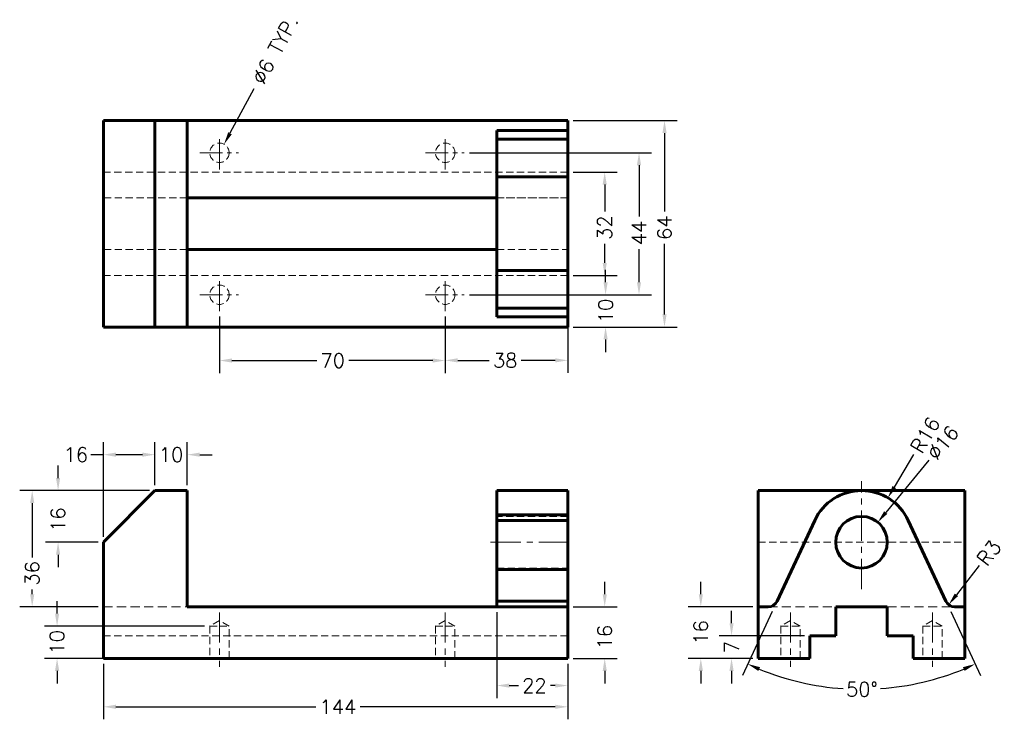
# Model space of a CAD drawing. Header units: inches. Extents: x -27 to 278, y 13 to 230.
import ezdxf

# ---------------------------------------------------------------- set-up
doc = ezdxf.new("R2010")
doc.units = ezdxf.units.IN
doc.header["$LTSCALE"] = 0.75
doc.linetypes.add('CENTER', pattern=[2, 1.25, -0.25, 0.25, -0.25])
doc.linetypes.add('HIDDEN', pattern=[0.375, 0.25, -0.125])
for name, color, linetype, lineweight in [('CEN', 7, 'CENTER', 15), ('DIM', 7, 'Continuous', 15), ('HID', 7, 'HIDDEN', 20), ('OBJ', 7, 'Continuous', 60)]:
    doc.layers.add(name, color=color, linetype=linetype, lineweight=lineweight)
doc.styles.add('ROMANS', font='romans.shx')
doc.dimstyles.new('aligned', dxfattribs={"dimscale": 0, "dimtxt": 0.08, "dimasz": 0.07, "dimexe": 0.07, "dimexo": 0.03, "dimgap": 0.025, "dimtad": 0, "dimdec": 0, "dimzin": 0, "dimdsep": 46, "dimtxsty": 'ROMANS', "dimcen": 0, "dimadec": 0, "dimazin": 0, "dimtfac": 1, "dimtdec": 0, "dimtofl": 0, "dimtmove": 0, "dimatfit": 3, "dimfxl": 0, "dimtolj": 1, "dimtzin": 0, "dimarcsym": 0})
doc.dimstyles.new('DIM2', dxfattribs={"dimscale": 0, "dimtxt": 0.08, "dimasz": 0.07, "dimexe": 0.07, "dimexo": 0.03, "dimgap": 0.025, "dimtad": 0, "dimtih": 1, "dimtoh": 1, "dimdec": 0, "dimzin": 0, "dimdsep": 46, "dimtxsty": 'ROMANS', "dimcen": 0, "dimadec": 0, "dimazin": 0, "dimtfac": 1, "dimtdec": 0, "dimtofl": 0, "dimtmove": 0, "dimatfit": 3, "dimfxl": 0, "dimtolj": 1, "dimtzin": 0, "dimarcsym": 0})

# ---------------------------------------------------------------- blocks, each defined once
blk = doc.blocks.new('*D11')
at = {"layer": 'DEFPOINTS', "color": 0, "ltscale": 20}
for p in [(193.47, 39.33), (217.75, 39.33), (201.75, 32.33)]:
    blk.add_point(p, dxfattribs=at)
at = {"layer": 'DIM', "color": 0, "lineweight": -2, "ltscale": 20}
for p, q in [((193.47, 43.21), (193.47, 47.08)), ((216.09, 39.33), (189.59, 39.33)), ((200.09, 32.33), (189.59, 32.33)), ((193.47, 28.46), (193.47, 24.58))]:
    blk.add_line(p, q, dxfattribs=at)
at = {"layer": 'DIM', "color": 0, "ltscale": 20}
for points in [[(192.82, 43.21), (194.11, 43.21), (193.47, 39.33)], [(192.82, 28.46), (194.11, 28.46), (193.47, 32.33)]]:
    blk.add_solid(points, dxfattribs=at)
at = {"layer": 'DIM', "color": 0, "ltscale": 20, "insert": (193.47, 35.83), "char_height": 4.428, "attachment_point": 5, "rotation": 90, "style": 'ROMANS'}
blk.add_mtext('\\A1;7', dxfattribs=at)
blk = doc.blocks.new('*D12')
at = {"layer": 'DEFPOINTS', "color": 0, "ltscale": 20}
for p in [(201.75, 48.33), (183.93, 32.33), (201.75, 32.33)]:
    blk.add_point(p, dxfattribs=at)
at = {"layer": 'DIM', "color": 0, "lineweight": -2, "ltscale": 20}
for p, q in [((183.93, 52.21), (183.93, 56.08)), ((200.09, 48.33), (180.06, 48.33)), ((200.09, 32.33), (180.06, 32.33)), ((183.93, 28.46), (183.93, 24.58))]:
    blk.add_line(p, q, dxfattribs=at)
at = {"layer": 'DIM', "color": 0, "ltscale": 20}
for points in [[(183.29, 52.21), (184.58, 52.21), (183.93, 48.33)], [(183.29, 28.46), (184.58, 28.46), (183.93, 32.33)]]:
    blk.add_solid(points, dxfattribs=at)
at = {"layer": 'DIM', "color": 0, "ltscale": 20, "insert": (183.93, 40.37), "char_height": 4.428, "attachment_point": 5, "rotation": 90, "style": 'ROMANS'}
blk.add_mtext('\\A1;16', dxfattribs=at)
blk = doc.blocks.new('*D13')
at = {"layer": 'DEFPOINTS', "color": 0, "ltscale": 20}
for p in [(238.82, 74.52), (228.68, 62.14)]:
    blk.add_point(p, dxfattribs=at)
at = {"layer": 'DIM', "color": 0, "lineweight": -2, "ltscale": 20}
blk.add_line((254.59, 93.78), (241.27, 77.52), dxfattribs=at)
at = {"layer": 'DIM', "color": 0, "ltscale": 20}
blk.add_solid([(240.78, 77.93), (241.77, 77.11), (238.82, 74.52)], dxfattribs=at)
at = {"layer": 'DIM', "color": 0, "ltscale": 20, "insert": (259.01, 99.18), "char_height": 4.428, "attachment_point": 5, "rotation": 50.6854, "style": 'ROMANS'}
blk.add_mtext('\\A1;∅16', dxfattribs=at)
blk = doc.blocks.new('*D14')
at = {"layer": 'DEFPOINTS', "color": 0, "ltscale": 20}
for p in [(219.25, 75.09), (248.25, 75.09), (206.77, 48.33), (260.73, 48.33), (221.66, 23.63)]:
    blk.add_point(p, dxfattribs=at)
at = {"layer": 'DIM', "color": 0, "lineweight": -2, "ltscale": 20}
for p, q in [((206.07, 46.83), (196.85, 27.05)), ((261.43, 46.83), (270.65, 27.05))]:
    blk.add_line(p, q, dxfattribs=at)
for start, end in [(247.6607, 266.1012), (274.089, 292.3393)]:
    blk.add_arc((233.75, 106.19), 83.44, start, end, dxfattribs=at)
at = {"layer": 'DIM', "color": 0, "ltscale": 20}
for points in [[(201.78, 28.42), (202.29, 29.6), (198.49, 30.57)], [(265.21, 29.6), (265.73, 28.42), (269.02, 30.57)]]:
    blk.add_solid(points, dxfattribs=at)
at = {"layer": 'DIM', "color": 0, "ltscale": 20, "insert": (233.89, 22.75), "char_height": 4.428, "attachment_point": 5, "rotation": 0.0951, "style": 'ROMANS'}
blk.add_mtext('\\A1;50°', dxfattribs=at)
blk = doc.blocks.new('*D15')
at = {"layer": 'DEFPOINTS', "color": 0, "ltscale": 20}
for p in [(241.94, 82.08), (233.75, 68.33)]:
    blk.add_point(p, dxfattribs=at)
at = {"layer": 'DIM', "color": 0, "lineweight": -2, "ltscale": 20}
blk.add_line((249.91, 95.48), (243.92, 85.41), dxfattribs=at)
at = {"layer": 'DIM', "color": 0, "ltscale": 20}
blk.add_solid([(243.36, 85.74), (244.47, 85.08), (241.94, 82.08)], dxfattribs=at)
at = {"layer": 'DIM', "color": 0, "ltscale": 20, "insert": (253.53, 101.56), "char_height": 4.428, "attachment_point": 5, "rotation": 59.2369, "style": 'ROMANS'}
blk.add_mtext('\\A1;R16', dxfattribs=at)
blk = doc.blocks.new('*D16')
at = {"layer": 'DEFPOINTS', "color": 0, "ltscale": 20}
for p in [(34.68, 139.9), (104.68, 134.23), (34.68, 124.64)]:
    blk.add_point(p, dxfattribs=at)
at = {"layer": 'DIM', "color": 0, "lineweight": -2, "ltscale": 20}
for p, q in [((34.68, 138.24), (34.68, 120.77)), ((104.68, 132.57), (104.68, 120.77)), ((38.55, 124.64), (64.82, 124.64)), ((100.8, 124.64), (74.76, 124.64))]:
    blk.add_line(p, q, dxfattribs=at)
at = {"layer": 'DIM', "color": 0, "ltscale": 20}
for points in [[(38.55, 125.29), (38.55, 124), (34.68, 124.64)], [(100.8, 125.29), (100.8, 124), (104.68, 124.64)]]:
    blk.add_solid(points, dxfattribs=at)
at = {"layer": 'DIM', "color": 0, "ltscale": 20, "insert": (69.79, 124.64), "char_height": 4.428, "attachment_point": 5, "style": 'ROMANS'}
blk.add_mtext('\\A1;70', dxfattribs=at)
blk = doc.blocks.new('*D17')
at = {"layer": 'DEFPOINTS', "color": 0, "ltscale": 20}
for p in [(110.57, 189.03), (164.77, 189.03), (110.57, 145.03)]:
    blk.add_point(p, dxfattribs=at)
at = {"layer": 'DIM', "color": 0, "lineweight": -2, "ltscale": 20}
for p, q in [((112.23, 189.03), (168.64, 189.03)), ((164.77, 185.16), (164.77, 169.26)), ((164.77, 148.91), (164.77, 159.12)), ((112.23, 145.03), (168.64, 145.03))]:
    blk.add_line(p, q, dxfattribs=at)
at = {"layer": 'DIM', "color": 0, "ltscale": 20}
for points in [[(164.12, 185.16), (165.41, 185.16), (164.77, 189.03)], [(164.12, 148.91), (165.41, 148.91), (164.77, 145.03)]]:
    blk.add_solid(points, dxfattribs=at)
at = {"layer": 'DIM', "color": 0, "ltscale": 20, "insert": (164.77, 164.19), "char_height": 4.428, "attachment_point": 5, "rotation": 90, "style": 'ROMANS'}
blk.add_mtext('\\A1;44', dxfattribs=at)
blk = doc.blocks.new('*D18')
at = {"layer": 'DEFPOINTS', "color": 0, "ltscale": 20}
for p in [(142.68, 145.03), (104.68, 139.9), (142.68, 124.69)]:
    blk.add_point(p, dxfattribs=at)
at = {"layer": 'DIM', "color": 0, "lineweight": -2, "ltscale": 20}
for p, q in [((142.68, 143.37), (142.68, 120.81)), ((104.68, 138.24), (104.68, 120.81)), ((108.55, 124.69), (118.3, 124.69)), ((138.8, 124.69), (128.24, 124.69))]:
    blk.add_line(p, q, dxfattribs=at)
at = {"layer": 'DIM', "color": 0, "ltscale": 20}
for points in [[(108.55, 125.34), (108.55, 124.04), (104.68, 124.69)], [(138.8, 125.34), (138.8, 124.04), (142.68, 124.69)]]:
    blk.add_solid(points, dxfattribs=at)
at = {"layer": 'DIM', "color": 0, "ltscale": 20, "insert": (123.27, 124.69), "char_height": 4.428, "attachment_point": 5, "style": 'ROMANS'}
blk.add_mtext('\\A1;38', dxfattribs=at)
blk = doc.blocks.new('*D19')
at = {"layer": 'DEFPOINTS', "color": 0, "ltscale": 20}
for p in [(36.1, 191.67), (33.25, 186.39)]:
    blk.add_point(p, dxfattribs=at)
at = {"layer": 'DIM', "color": 0, "lineweight": -2, "ltscale": 20}
blk.add_line((45.36, 208.81), (37.94, 195.08), dxfattribs=at)
at = {"layer": 'DIM', "color": 0, "ltscale": 20}
blk.add_solid([(37.38, 195.39), (38.51, 194.77), (36.1, 191.67)], dxfattribs=at)
at = {"layer": 'DIM', "color": 0, "ltscale": 20, "insert": (51.94, 220.97), "char_height": 4.4281, "attachment_point": 5, "rotation": 61.6144, "style": 'ROMANS'}
blk.add_mtext('\\A1;∅6 TYP.', dxfattribs=at)
blk = doc.blocks.new('*D20')
at = {"layer": 'DEFPOINTS', "color": 0, "ltscale": 20}
for p in [(110.57, 145.03), (142.68, 135.03), (154.4, 135.03)]:
    blk.add_point(p, dxfattribs=at)
at = {"layer": 'DIM', "color": 0, "lineweight": -2, "ltscale": 20}
for p, q in [((154.4, 148.91), (154.4, 152.78)), ((112.23, 145.03), (158.28, 145.03)), ((144.34, 135.03), (158.28, 135.03)), ((154.4, 131.16), (154.4, 127.28))]:
    blk.add_line(p, q, dxfattribs=at)
at = {"layer": 'DIM', "color": 0, "ltscale": 20}
for points in [[(153.76, 148.91), (155.05, 148.91), (154.4, 145.03)], [(153.76, 131.16), (155.05, 131.16), (154.4, 135.03)]]:
    blk.add_solid(points, dxfattribs=at)
at = {"layer": 'DIM', "color": 0, "ltscale": 20, "insert": (154.4, 140.03), "char_height": 4.428, "attachment_point": 5, "rotation": 90, "style": 'ROMANS'}
blk.add_mtext('\\A1;10', dxfattribs=at)
blk = doc.blocks.new('*D21')
at = {"layer": 'DEFPOINTS', "color": 0, "ltscale": 20}
for p in [(142.68, 183.03), (142.68, 151.03), (154.13, 151.03)]:
    blk.add_point(p, dxfattribs=at)
at = {"layer": 'DIM', "color": 0, "lineweight": -2, "ltscale": 20}
for p, q in [((144.34, 183.03), (158.01, 183.03)), ((154.13, 179.16), (154.13, 170.79)), ((154.13, 154.91), (154.13, 160.86)), ((144.34, 151.03), (158.01, 151.03))]:
    blk.add_line(p, q, dxfattribs=at)
at = {"layer": 'DIM', "color": 0, "ltscale": 20}
for points in [[(153.49, 179.16), (154.78, 179.16), (154.13, 183.03)], [(153.49, 154.91), (154.78, 154.91), (154.13, 151.03)]]:
    blk.add_solid(points, dxfattribs=at)
at = {"layer": 'DIM', "color": 0, "ltscale": 20, "insert": (154.13, 165.82), "char_height": 4.428, "attachment_point": 5, "rotation": 90, "style": 'ROMANS'}
blk.add_mtext('\\A1;32', dxfattribs=at)
blk = doc.blocks.new('*D22')
at = {"layer": 'DEFPOINTS', "color": 0, "ltscale": 20}
for p in [(142.68, 199.03), (142.68, 135.03), (172.68, 135.03)]:
    blk.add_point(p, dxfattribs=at)
at = {"layer": 'DIM', "color": 0, "lineweight": -2, "ltscale": 20}
for p, q in [((144.34, 199.03), (176.55, 199.03)), ((172.68, 195.16), (172.68, 170.79)), ((172.68, 138.91), (172.68, 160.86)), ((144.34, 135.03), (176.55, 135.03))]:
    blk.add_line(p, q, dxfattribs=at)
at = {"layer": 'DIM', "color": 0, "ltscale": 20}
for points in [[(172.03, 195.16), (173.32, 195.16), (172.68, 199.03)], [(172.03, 138.91), (173.32, 138.91), (172.68, 135.03)]]:
    blk.add_solid(points, dxfattribs=at)
at = {"layer": 'DIM', "color": 0, "ltscale": 20, "insert": (172.68, 165.82), "char_height": 4.428, "attachment_point": 5, "rotation": 90, "style": 'ROMANS'}
blk.add_mtext('\\A1;64', dxfattribs=at)
blk = doc.blocks.new('*D23')
at = {"layer": 'DEFPOINTS', "color": 0, "ltscale": 20}
for p in [(120.68, 48.33), (142.68, 32.33), (120.68, 23.9)]:
    blk.add_point(p, dxfattribs=at)
at = {"layer": 'DIM', "color": 0, "lineweight": -2, "ltscale": 20}
for p, q in [((120.68, 46.67), (120.68, 20.02)), ((142.68, 30.67), (142.68, 20.02)), ((124.55, 23.9), (127.37, 23.9)), ((138.8, 23.9), (137.3, 23.9))]:
    blk.add_line(p, q, dxfattribs=at)
at = {"layer": 'DIM', "color": 0, "ltscale": 20}
for points in [[(124.55, 24.54), (124.55, 23.25), (120.68, 23.9)], [(138.8, 24.54), (138.8, 23.25), (142.68, 23.9)]]:
    blk.add_solid(points, dxfattribs=at)
at = {"layer": 'DIM', "color": 0, "ltscale": 20, "insert": (132.34, 23.9), "char_height": 4.428, "attachment_point": 5, "style": 'ROMANS'}
blk.add_mtext('\\A1;22', dxfattribs=at)
blk = doc.blocks.new('*D24')
at = {"layer": 'DEFPOINTS', "color": 0, "ltscale": 20}
for p in [(-23.4, 84.33), (14.68, 84.33), (-1.32, 48.33)]:
    blk.add_point(p, dxfattribs=at)
at = {"layer": 'DIM', "color": 0, "lineweight": -2, "ltscale": 20}
for p, q in [((13.02, 84.33), (-27.27, 84.33)), ((-23.4, 80.46), (-23.4, 63.64)), ((-23.4, 52.21), (-23.4, 53.7)), ((-2.98, 48.33), (-27.27, 48.33))]:
    blk.add_line(p, q, dxfattribs=at)
at = {"layer": 'DIM', "color": 0, "ltscale": 20}
for points in [[(-24.04, 80.46), (-22.75, 80.46), (-23.4, 84.33)], [(-24.04, 52.21), (-22.75, 52.21), (-23.4, 48.33)]]:
    blk.add_solid(points, dxfattribs=at)
at = {"layer": 'DIM', "color": 0, "ltscale": 20, "insert": (-23.4, 58.67), "char_height": 4.428, "attachment_point": 5, "rotation": 90, "style": 'ROMANS'}
blk.add_mtext('\\A1;36', dxfattribs=at)
blk = doc.blocks.new('*D25')
at = {"layer": 'DEFPOINTS', "color": 0, "ltscale": 20}
for p in [(14.68, 84.33), (-15.37, 68.33), (-1.32, 68.33)]:
    blk.add_point(p, dxfattribs=at)
at = {"layer": 'DIM', "color": 0, "lineweight": -2, "ltscale": 20}
for p, q in [((-15.37, 88.21), (-15.37, 92.08)), ((13.02, 84.33), (-19.24, 84.33)), ((-2.98, 68.33), (-19.24, 68.33)), ((-15.37, 64.46), (-15.37, 60.58))]:
    blk.add_line(p, q, dxfattribs=at)
at = {"layer": 'DIM', "color": 0, "ltscale": 20}
for points in [[(-16.02, 88.21), (-14.72, 88.21), (-15.37, 84.33)], [(-16.02, 64.46), (-14.72, 64.46), (-15.37, 68.33)]]:
    blk.add_solid(points, dxfattribs=at)
at = {"layer": 'DIM', "color": 0, "ltscale": 20, "insert": (-15.37, 75.34), "char_height": 4.428, "attachment_point": 5, "rotation": 90, "style": 'ROMANS'}
blk.add_mtext('\\A1;16', dxfattribs=at)
blk = doc.blocks.new('*D26')
at = {"layer": 'DEFPOINTS', "color": 0, "ltscale": 20}
for p in [(-1.32, 95.46), (14.68, 84.33), (-1.32, 68.33)]:
    blk.add_point(p, dxfattribs=at)
at = {"layer": 'DIM', "color": 0, "lineweight": -2, "ltscale": 20}
for p, q in [((-1.32, 69.99), (-1.32, 99.34)), ((14.68, 85.99), (14.68, 99.34)), ((-1.32, 95.46), (-5.2, 95.46)), ((10.8, 95.46), (2.55, 95.46))]:
    blk.add_line(p, q, dxfattribs=at)
at = {"layer": 'DIM', "color": 0, "ltscale": 20}
for points in [[(2.55, 96.11), (2.55, 94.82), (-1.32, 95.46)], [(10.8, 96.11), (10.8, 94.82), (14.68, 95.46)]]:
    blk.add_solid(points, dxfattribs=at)
at = {"layer": 'DIM', "color": 0, "ltscale": 20, "insert": (-9.85, 95.46), "char_height": 4.428, "attachment_point": 5, "style": 'ROMANS'}
blk.add_mtext('\\A1;16', dxfattribs=at)
blk = doc.blocks.new('*D27')
at = {"layer": 'DEFPOINTS', "color": 0, "ltscale": 20}
for p in [(14.68, 95.46), (14.68, 84.33), (24.68, 84.33)]:
    blk.add_point(p, dxfattribs=at)
at = {"layer": 'DIM', "color": 0, "lineweight": -2, "ltscale": 20}
for p, q in [((14.68, 85.99), (14.68, 99.34)), ((24.68, 85.99), (24.68, 99.34)), ((10.8, 95.46), (6.93, 95.46)), ((28.55, 95.46), (32.43, 95.46))]:
    blk.add_line(p, q, dxfattribs=at)
at = {"layer": 'DIM', "color": 0, "ltscale": 20}
for points in [[(10.8, 96.11), (10.8, 94.82), (14.68, 95.46)], [(28.55, 96.11), (28.55, 94.82), (24.68, 95.46)]]:
    blk.add_solid(points, dxfattribs=at)
at = {"layer": 'DIM', "color": 0, "ltscale": 20, "insert": (19.68, 95.46), "char_height": 4.428, "attachment_point": 5, "style": 'ROMANS'}
blk.add_mtext('\\A1;10', dxfattribs=at)
blk = doc.blocks.new('*D28')
at = {"layer": 'DEFPOINTS', "color": 0, "ltscale": 20}
for p in [(142.68, 48.33), (154.14, 48.33), (142.68, 32.33)]:
    blk.add_point(p, dxfattribs=at)
at = {"layer": 'DIM', "color": 0, "lineweight": -2, "ltscale": 20}
for p, q in [((154.14, 52.21), (154.14, 56.08)), ((144.34, 48.33), (158.02, 48.33)), ((144.34, 32.33), (158.02, 32.33)), ((154.14, 28.46), (154.14, 24.58))]:
    blk.add_line(p, q, dxfattribs=at)
at = {"layer": 'DIM', "color": 0, "ltscale": 20}
for points in [[(153.5, 52.21), (154.79, 52.21), (154.14, 48.33)], [(153.5, 28.46), (154.79, 28.46), (154.14, 32.33)]]:
    blk.add_solid(points, dxfattribs=at)
at = {"layer": 'DIM', "color": 0, "ltscale": 20, "insert": (154.14, 38.92), "char_height": 4.428, "attachment_point": 5, "rotation": 90, "style": 'ROMANS'}
blk.add_mtext('\\A1;16', dxfattribs=at)
blk = doc.blocks.new('*D29')
at = {"layer": 'DEFPOINTS', "color": 0, "ltscale": 20}
for p in [(-1.32, 32.33), (142.68, 32.33), (142.68, 17.31)]:
    blk.add_point(p, dxfattribs=at)
at = {"layer": 'DIM', "color": 0, "lineweight": -2, "ltscale": 20}
for p, q in [((-1.32, 30.67), (-1.32, 13.44)), ((142.68, 30.67), (142.68, 13.44)), ((2.55, 17.31), (64.53, 17.31)), ((138.8, 17.31), (78.26, 17.31))]:
    blk.add_line(p, q, dxfattribs=at)
at = {"layer": 'DIM', "color": 0, "ltscale": 20}
for points in [[(2.55, 17.96), (2.55, 16.67), (-1.32, 17.31)], [(138.8, 17.96), (138.8, 16.67), (142.68, 17.31)]]:
    blk.add_solid(points, dxfattribs=at)
at = {"layer": 'DIM', "color": 0, "ltscale": 20, "insert": (71.39, 17.31), "char_height": 4.428, "attachment_point": 5, "style": 'ROMANS'}
blk.add_mtext('\\A1;144', dxfattribs=at)
blk = doc.blocks.new('*D30')
at = {"layer": 'DEFPOINTS', "color": 0, "ltscale": 20}
for p in [(260.8, 48.96), (262.64, 51.33)]:
    blk.add_point(p, dxfattribs=at)
at = {"layer": 'DIM', "color": 0, "lineweight": -2, "ltscale": 20}
blk.add_line((270.26, 61.14), (263.18, 52.02), dxfattribs=at)
at = {"layer": 'DIM', "color": 0, "ltscale": 20}
blk.add_solid([(262.67, 52.42), (263.69, 51.63), (260.8, 48.96)], dxfattribs=at)
at = {"layer": 'DIM', "color": 0, "ltscale": 20, "insert": (273.31, 65.06), "char_height": 4.428, "attachment_point": 5, "rotation": 52.1472, "style": 'ROMANS'}
blk.add_mtext('\\A1;R3', dxfattribs=at)
blk = doc.blocks.new('*D31')
at = {"layer": 'DEFPOINTS', "color": 0, "ltscale": 20}
for p in [(-15.68, 42.33), (31.68, 42.33), (31.68, 32.33)]:
    blk.add_point(p, dxfattribs=at)
at = {"layer": 'DIM', "color": 0, "lineweight": -2, "ltscale": 20}
for p, q in [((-15.68, 46.21), (-15.68, 50.08)), ((30.02, 42.33), (-19.55, 42.33)), ((30.02, 32.33), (-19.55, 32.33)), ((-15.68, 28.46), (-15.68, 24.58))]:
    blk.add_line(p, q, dxfattribs=at)
at = {"layer": 'DIM', "color": 0, "ltscale": 20}
for points in [[(-16.32, 46.21), (-15.03, 46.21), (-15.68, 42.33)], [(-16.32, 28.46), (-15.03, 28.46), (-15.68, 32.33)]]:
    blk.add_solid(points, dxfattribs=at)
at = {"layer": 'DIM', "color": 0, "ltscale": 20, "insert": (-15.68, 37.33), "char_height": 4.428, "attachment_point": 5, "rotation": 90, "style": 'ROMANS'}
blk.add_mtext('\\A1;10', dxfattribs=at)

msp = doc.modelspace()

# ---------------------------------------------------------------- linework, layer by layer
at = {"layer": 'CEN', "ltscale": 10}
for p, q in [((34.68, 183.9), (34.68, 194.27)), ((104.68, 183.9), (104.68, 194.27)), ((34.68, 139.9), (34.68, 150.27)), ((104.68, 139.9), (104.68, 150.27)), ((233.75, 53.78), (233.75, 87.22)), ((118.7, 68.33), (144.62, 68.33)), ((34.68, 46.59), (34.68, 29.74)), ((104.68, 46.59), (104.68, 29.74)), ((211.75, 46.59), (211.75, 29.74)), ((255.75, 46.59), (255.75, 29.74))]:
    msp.add_line(p, q, dxfattribs=at)
at = {"layer": 'CEN', "ltscale": 7.5}
for p, q in [((28.61, 189.03), (40.57, 189.03)), ((98.61, 189.03), (110.57, 189.03)), ((28.61, 145.03), (40.57, 145.03)), ((98.61, 145.03), (110.57, 145.03))]:
    msp.add_line(p, q, dxfattribs=at)
at = {"layer": 'HID', "ltscale": 12}
for p, q in [((-1.32, 183.03), (142.68, 183.03)), ((-1.32, 183.03), (142.68, 183.03)), ((24.68, 175.03), (-1.32, 175.03)), ((120.68, 175.03), (142.68, 175.03)), ((142.68, 175.03), (120.68, 175.03)), ((24.68, 159.03), (-1.32, 159.03)), ((120.68, 159.03), (142.68, 159.03)), ((120.68, 159.03), (142.68, 159.03)), ((-1.32, 151.03), (142.68, 151.03)), ((-1.32, 151.03), (142.68, 151.03))]:
    msp.add_line(p, q, dxfattribs=at)
at = {"layer": 'HID', "color": 0, "ltscale": 12}
for p, q in [((142.68, 76.33), (120.68, 76.33)), ((201.75, 68.33), (265.75, 68.33)), ((120.68, 60.33), (142.68, 60.33)), ((34.68, 44.06), (31.68, 42.33)), ((37.68, 42.33), (34.68, 44.06)), ((104.68, 44.06), (101.68, 42.33)), ((107.68, 42.33), (104.68, 44.06)), ((211.75, 44.06), (208.75, 42.33)), ((214.75, 42.33), (211.75, 44.06)), ((255.75, 44.06), (252.75, 42.33)), ((258.75, 42.33), (255.75, 44.06)), ((31.68, 42.33), (31.68, 32.33)), ((31.68, 42.33), (34.68, 42.33)), ((34.68, 42.33), (37.68, 42.33)), ((37.68, 32.33), (37.68, 42.33)), ((101.68, 42.33), (101.68, 32.33)), ((101.68, 42.33), (104.68, 42.33)), ((104.68, 42.33), (107.68, 42.33)), ((107.68, 32.33), (107.68, 42.33)), ((208.75, 42.33), (208.75, 32.33)), ((208.75, 42.33), (214.75, 42.33)), ((214.75, 32.33), (214.75, 42.33)), ((252.75, 42.33), (252.75, 32.33)), ((252.75, 42.33), (258.75, 42.33)), ((258.75, 32.33), (258.75, 42.33)), ((-1.32, 39.33), (142.68, 39.33))]:
    msp.add_line(p, q, dxfattribs=at)
at = {"layer": 'HID', "color": 0, "ltscale": 15}
for p, q in [((-1.32, 48.33), (24.68, 48.33)), ((204.86, 48.33), (225.75, 48.33)), ((241.75, 48.33), (262.64, 48.33))]:
    msp.add_line(p, q, dxfattribs=at)
at = {"layer": 'HID', "ltscale": 12}
for centre in [(34.68, 189.03), (34.68, 189.03), (104.68, 189.03), (104.68, 189.03), (34.68, 145.03), (34.68, 145.03), (104.68, 145.03), (104.68, 145.03)]:
    msp.add_circle(centre, 3, dxfattribs=at)
at = {"layer": 'OBJ'}
for p, q in [((14.68, 199.03), (-1.32, 199.03)), ((-1.32, 199.03), (-1.32, 199.03)), ((-1.32, 135.03), (-1.32, 199.03)), ((-1.32, 199.03), (142.68, 199.03)), ((-1.32, 183.03), (-1.32, 199.03)), ((14.68, 135.03), (14.68, 199.03)), ((24.68, 199.03), (14.68, 199.03)), ((24.68, 135.03), (24.68, 199.03)), ((24.68, 199.03), (24.68, 199.03)), ((142.68, 199.03), (24.68, 199.03)), ((24.68, 175.03), (24.68, 199.03)), ((142.68, 195.92), (142.68, 199.03)), ((142.68, 199.03), (142.68, 199.03)), ((142.68, 183.03), (142.68, 199.03)), ((120.68, 193.2), (120.68, 195.92)), ((120.68, 195.92), (142.68, 195.92)), ((120.68, 175.03), (120.68, 195.92)), ((142.68, 195.92), (142.68, 193.2)), ((120.68, 193.2), (120.68, 181.53)), ((142.68, 193.2), (120.68, 193.2)), ((142.68, 193.2), (142.68, 181.53)), ((-1.32, 183.03), (-1.32, 175.03)), ((-1.32, 183.03), (-1.32, 183.03)), ((120.68, 181.53), (120.68, 152.53)), ((120.68, 181.53), (142.68, 181.53)), ((142.68, 183.03), (142.68, 183.03)), ((142.68, 183.03), (142.68, 175.03)), ((142.68, 181.53), (142.68, 152.53)), ((-1.32, 175.03), (-1.32, 159.03)), ((-1.32, 175.03), (-1.32, 175.03)), ((24.68, 175.03), (120.68, 175.03)), ((24.68, 159.03), (24.68, 175.03)), ((24.68, 175.03), (120.68, 175.03)), ((120.68, 175.53), (120.68, 175.53)), ((120.68, 175.53), (120.68, 175.53)), ((120.68, 175.53), (120.68, 175.53)), ((120.68, 159.03), (120.68, 175.03)), ((120.68, 175.03), (120.68, 159.05)), ((142.68, 175.03), (142.68, 175.03)), ((142.68, 175.03), (142.68, 159.03)), ((142.68, 175.03), (142.68, 159.05)), ((-1.32, 159.03), (-1.32, 159.03)), ((-1.32, 159.03), (-1.32, 151.03)), ((24.68, 159.03), (120.68, 159.03)), ((24.68, 135.03), (24.68, 159.03)), ((24.68, 159.03), (120.68, 159.03)), ((120.68, 138.14), (120.68, 159.03)), ((142.68, 159.03), (142.68, 159.03)), ((142.68, 159.03), (142.68, 151.03)), ((120.68, 158.53), (120.68, 158.53)), ((-1.32, 151.03), (-1.32, 151.03)), ((-1.32, 135.03), (-1.32, 151.03)), ((120.68, 152.53), (120.68, 140.86)), ((120.68, 152.53), (142.68, 152.53)), ((142.68, 152.53), (142.68, 140.86)), ((142.68, 151.03), (142.68, 151.03)), ((142.68, 135.03), (142.68, 151.03)), ((120.68, 138.14), (120.68, 140.86)), ((120.68, 140.86), (142.68, 140.86)), ((142.68, 140.86), (142.68, 138.14)), ((142.68, 138.14), (120.68, 138.14)), ((142.68, 135.03), (142.68, 138.14)), ((14.68, 135.03), (-1.32, 135.03)), ((-1.32, 135.03), (-1.32, 135.03)), ((-1.32, 135.03), (142.68, 135.03)), ((24.68, 135.03), (14.68, 135.03)), ((24.68, 135.03), (24.68, 135.03)), ((142.68, 135.03), (24.68, 135.03)), ((142.68, 135.03), (142.68, 135.03)), ((14.68, 84.33), (-1.32, 68.33)), ((24.68, 84.33), (14.68, 84.33)), ((24.68, 48.33), (24.68, 84.33)), ((120.68, 84.33), (120.68, 75.09)), ((142.68, 84.33), (120.68, 84.33)), ((142.68, 84.33), (142.68, 75.09)), ((201.75, 48.33), (201.75, 84.33)), ((201.75, 84.33), (265.75, 84.33)), ((265.75, 48.33), (265.75, 84.33)), ((120.68, 76.83), (120.68, 76.83)), ((120.68, 76.83), (120.68, 76.83)), ((120.68, 76.83), (120.68, 76.83)), ((142.68, 76.83), (120.68, 76.83)), ((120.68, 75.09), (142.68, 75.09)), ((120.68, 75.09), (120.68, 50.06)), ((120.68, 75.09), (142.68, 75.09)), ((142.68, 75.09), (142.68, 50.06)), ((219.25, 75.09), (207.58, 50.06)), ((259.92, 50.06), (248.25, 75.09)), ((-1.32, 68.33), (-1.32, 32.33)), ((120.68, 59.83), (120.68, 59.83)), ((142.68, 59.83), (120.68, 59.83)), ((120.68, 48.33), (120.68, 50.06)), ((120.68, 50.06), (142.68, 50.06)), ((142.68, 50.06), (142.68, 48.33)), ((142.68, 48.33), (24.68, 48.33)), ((142.68, 32.33), (142.68, 48.33)), ((201.75, 48.33), (204.86, 48.33)), ((201.75, 32.33), (201.75, 48.33)), ((225.75, 48.33), (225.75, 39.33)), ((241.75, 48.33), (225.75, 48.33)), ((241.75, 39.33), (241.75, 48.33)), ((262.64, 48.33), (265.75, 48.33)), ((265.75, 32.33), (265.75, 48.33)), ((217.75, 39.33), (217.75, 32.33)), ((225.75, 39.33), (217.75, 39.33)), ((249.75, 39.33), (241.75, 39.33)), ((249.75, 32.33), (249.75, 39.33)), ((-1.32, 32.33), (142.68, 32.33)), ((201.75, 32.33), (217.75, 32.33)), ((249.75, 32.33), (265.75, 32.33))]:
    msp.add_line(p, q, dxfattribs=at)
msp.add_circle((233.75, 68.33), 8, dxfattribs=at)
for centre, radius, start, end in [((233.75, 68.33), 16, 25, 155), ((204.86, 51.33), 3, 270, 335), ((262.64, 51.33), 3, 205, 270)]:
    msp.add_arc(centre, radius, start, end, dxfattribs=at)

# ---------------------------------------------------------------- dimensions: what is measured, and where the dimension line sits
at = {"layer": 'DIM', "ltscale": 12}
dim = msp.add_diameter_dim_2p(p1=(33.25, 186.39), p2=(36.1, 191.67), text='<> TYP.', dimstyle='aligned', override={"dimscale": 55.350759}, dxfattribs=at)
dim.commit()
dim.dimension.update_dxf_attribs({"geometry": '*D19', "text_midpoint": (51.94, 220.97), "dimtype": 163})
at = {"layer": 'DIM'}
for base, p1, p2, picture, middle in [((172.68, 135.03), (142.68, 199.03), (142.68, 135.03), '*D22', (172.68, 165.82)), ((164.77, 189.03), (110.57, 145.03), (110.57, 189.03), '*D17', (164.77, 164.19)), ((154.13, 151.03), (142.68, 183.03), (142.68, 151.03), '*D21', (154.13, 165.82)), ((154.4, 135.03), (110.57, 145.03), (142.68, 135.03), '*D20', (154.4, 140.03)), ((-15.37, 68.33), (14.68, 84.33), (-1.32, 68.33), '*D25', (-15.37, 75.34)), ((-23.4, 84.33), (-1.32, 48.33), (14.68, 84.33), '*D24', (-23.4, 58.67)), ((154.14, 48.33), (142.68, 32.33), (142.68, 48.33), '*D28', (154.14, 38.92)), ((183.93, 32.33), (201.75, 48.33), (201.75, 32.33), '*D12', (183.93, 40.37)), ((-15.68, 42.33), (31.68, 32.33), (31.68, 42.33), '*D31', (-15.68, 37.33)), ((193.47, 39.33), (201.75, 32.33), (217.75, 39.33), '*D11', (193.47, 35.83))]:
    dim = msp.add_linear_dim(base=base, p1=p1, p2=p2, angle=90, dimstyle='aligned', override={"dimscale": 55.350759}, dxfattribs=at)
    dim.commit()
    dim.dimension.update_dxf_attribs({"geometry": picture, "text_midpoint": middle, "dimtype": 160})
for base, p1, p2, dimstyle, picture, middle in [((142.68, 124.69), (104.68, 139.9), (142.68, 145.03), 'DIM2', '*D18', (123.27, 124.69)), ((34.68, 124.64), (104.68, 134.23), (34.68, 139.9), 'aligned', '*D16', (69.79, 124.64)), ((-1.32, 95.46), (14.68, 84.33), (-1.32, 68.33), 'aligned', '*D26', (-9.85, 95.46)), ((14.68, 95.46), (24.68, 84.33), (14.68, 84.33), 'aligned', '*D27', (19.68, 95.46)), ((120.68, 23.9), (142.68, 32.33), (120.68, 48.33), 'DIM2', '*D23', (132.34, 23.9)), ((142.68, 17.31), (-1.32, 32.33), (142.68, 32.33), 'aligned', '*D29', (71.39, 17.31))]:
    dim = msp.add_linear_dim(base=base, p1=p1, p2=p2, dimstyle=dimstyle, override={"dimscale": 55.350759}, dxfattribs=at)
    dim.commit()
    dim.dimension.update_dxf_attribs({"geometry": picture, "text_midpoint": middle, "dimtype": 160})
for center, mpoint, picture, middle in [((233.75, 68.33), (241.94, 82.08), '*D15', (253.53, 101.56)), ((262.64, 51.33), (260.8, 48.96), '*D30', (273.31, 65.06))]:
    dim = msp.add_radius_dim(center=center, mpoint=mpoint, dimstyle='aligned', override={"dimscale": 55.350759}, dxfattribs=at)
    dim.commit()
    dim.dimension.update_dxf_attribs({"geometry": picture, "text_midpoint": middle, "dimtype": 164})
dim = msp.add_diameter_dim_2p(p1=(228.68, 62.14), p2=(238.82, 74.52), dimstyle='aligned', override={"dimscale": 55.350759}, dxfattribs=at)
dim.commit()
dim.dimension.update_dxf_attribs({"geometry": '*D13', "text_midpoint": (259.01, 99.18), "dimtype": 163})
dim = msp.add_angular_dim_2l(base=(221.66, 23.63), line1=((219.25, 75.09), (206.77, 48.33)), line2=((260.73, 48.33), (248.25, 75.09)), dimstyle='aligned', override={"dimscale": 55.350759}, dxfattribs=at)
dim.commit()
dim.dimension.update_dxf_attribs({"geometry": '*D14', "text_midpoint": (233.89, 22.75), "dimtype": 162})

doc.saveas('drawing.dxf')
